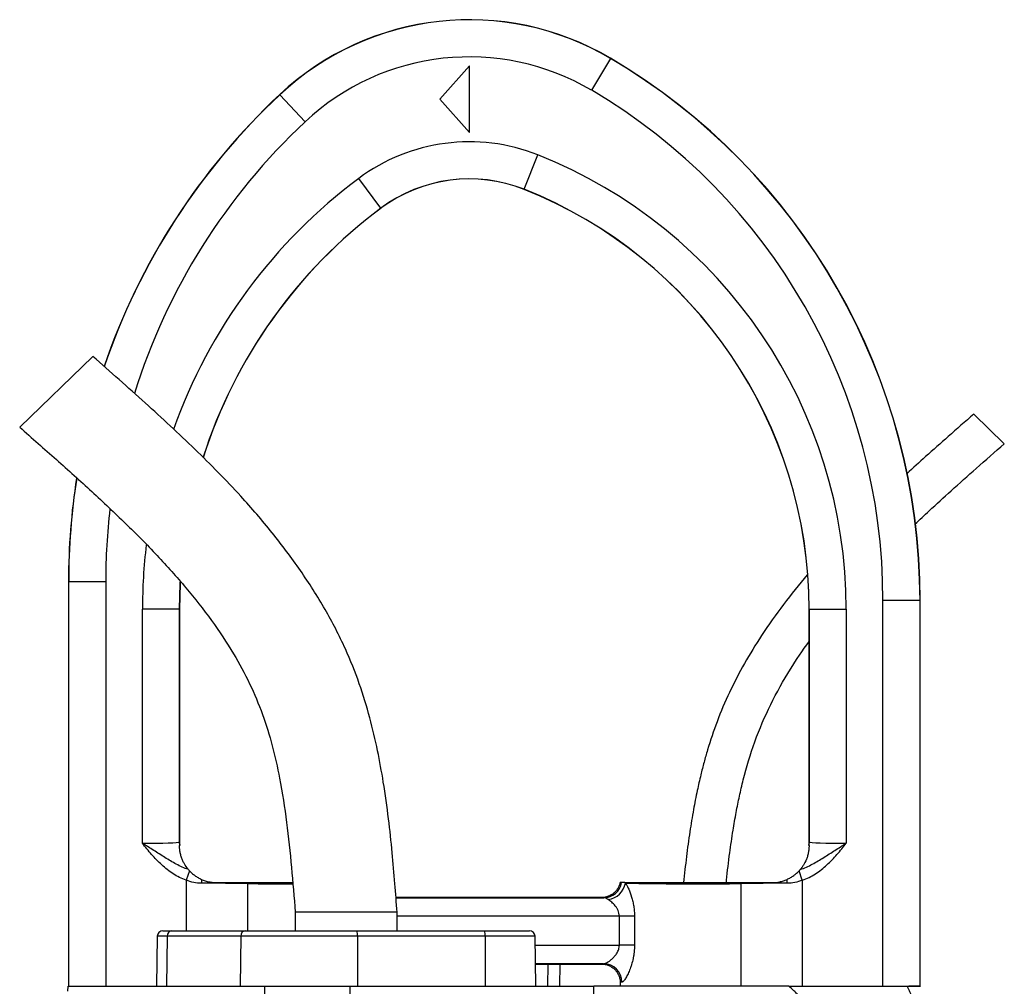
# Model space of a CAD drawing. Header units: millimetres. Extents: x 3953 to 8518, y 1316 to 11026.
# Tile 5 of 5: x 5628 to 6958, y 9721 to 11026. Entities that reach past the tile are written whole.
import ezdxf

# ---------------------------------------------------------------- set-up
doc = ezdxf.new("R2010")
doc.units = ezdxf.units.MM
doc.header["$LTSCALE"] = 5

msp = doc.modelspace()

# ---------------------------------------------------------------- linework, layer by layer
at = {"color": 7, "linetype": 'Continuous', "lineweight": 25}
for p, q in [((6426, 10973.9), (6400.6, 10930.8)), ((6426, 10973.9), (6426.1, 10974.1)), ((6426.1, 10974.1), (6426.1, 10974.1)), ((6235.5, 10963.9), (6195.5, 10918.9)), ((6235.5, 10873.9), (6235.5, 10963.9)), ((5979.5, 10924.8), (5979.4, 10925)), ((5979.4, 10925), (5979.4, 10925)), ((5979.5, 10924.8), (6013.7, 10888.3)), ((6195.5, 10918.9), (6235.5, 10873.9)), ((6309.5, 10797.2), (6327.9, 10843.7)), ((6116, 10771.7), (6086.1, 10811.8)), ((6309.5, 10797.2), (6309.4, 10797)), ((6309.4, 10797), (6309.4, 10797)), ((6116, 10771.7), (6116.1, 10771.6)), ((6116.1, 10771.6), (6116.1, 10771.6)), ((5727, 10571.5), (5628.3, 10475.8)), ((6957.8, 10453.7), (6916.6, 10493.7)), ((5694.2, 10267.7), (5694.2, 9721.1)), ((5694.2, 10267.7), (5694.2, 9721.1)), ((5694.4, 10267.7), (5694.2, 10267.7)), ((5694.2, 10267.7), (5694.2, 10267.7)), ((5694.4, 9721.1), (5694.4, 10267.7)), ((5694.4, 10267.7), (5744.4, 10267.7)), ((5744.4, 10267.7), (5744.4, 9721.1)), ((6793.9, 9721.1), (6793.9, 10242)), ((6843.9, 10242), (6793.9, 10242)), ((6843.9, 10242), (6843.9, 9721.1)), ((6843.9, 10242), (6844.1, 10242)), ((6844.1, 9721.1), (6844.1, 10242)), ((6844.1, 10242), (6844.2, 10242)), ((6844.2, 9721.1), (6844.2, 10242)), ((5793.9, 9914.3), (5793.9, 10230.1)), ((5843.9, 10230.1), (5793.9, 10230.1)), ((5843.9, 10230.1), (5843.9, 9915.9)), ((5843.9, 10230.1), (5844.2, 10230.1)), ((5844.2, 9916.1), (5844.2, 10230.1)), ((5844.2, 10230.1), (5844.2, 10230.1)), ((6694.2, 10230.1), (6694.2, 9916.1)), ((6694.4, 10230.1), (6694.2, 10230.1)), ((6694.2, 10230.1), (6694.2, 10230.1)), ((6694.4, 10230.1), (6744.4, 10230.1)), ((6694.4, 9915.9), (6694.4, 10230.1)), ((6744.4, 10230.1), (6744.4, 9914.3)), ((5843.9, 9915.9), (5844.2, 9916.1)), ((5844.2, 9916.1), (5844.2, 9916.1)), ((6694.2, 9916.1), (6694.2, 9915.6)), ((6694.2, 9916.1), (6694.4, 9915.9)), ((6694.2, 9916.1), (6694.2, 9916.1)), ((5857.6, 9877), (5853.2, 9864.3)), ((6685.1, 9864.3), (6680.7, 9877)), ((6602.2, 9859.8), (6602.2, 9721.1)), ((6685.1, 9864.3), (6685.1, 9721.1)), ((6414.5, 9841.1), (6136.3, 9841.1)), ((6000.4, 9821.1), (6000.4, 9796.1)), ((6069.2, 9821.1), (6000.4, 9821.1)), ((6137.9, 9821.1), (6069.2, 9821.1)), ((6137.9, 9796.1), (6137.9, 9821.1)), ((6458.4, 9815.7), (6438, 9815.7)), ((6438, 9776.6), (6438, 9815.7)), ((6458.4, 9815.7), (6458.4, 9776.6)), ((5814.1, 9788.8), (5812.9, 9721.1)), ((5821.6, 9796.1), (5833.6, 9796.1)), ((5827.4, 9788.8), (5826.5, 9721.1)), ((5926.8, 9788.8), (5827.4, 9788.8)), ((5833.6, 9796.1), (5932.9, 9796.1)), ((5926.8, 9788.8), (5925.8, 9721.1)), ((6084.3, 9788.8), (5926.8, 9788.8)), ((5932.9, 9796.1), (6083.7, 9796.1)), ((6083.7, 9796.1), (6256.2, 9796.1)), ((6084.3, 9788.8), (6084.4, 9721.1)), ((6256.9, 9788.8), (6084.3, 9788.8)), ((6256.2, 9796.1), (6316.7, 9796.1)), ((6256.9, 9788.8), (6257, 9721.1)), ((6325.4, 9721.1), (6324.2, 9788.8)), ((6458.4, 9776.6), (6438, 9776.6)), ((6416.8, 9751.6), (6324.9, 9751.6)), ((6324.9, 9751.1), (6414.2, 9751.1)), ((6341.3, 9751.1), (6340.8, 9721.1)), ((5693.4, 9714.7), (5693.7, 9721.1)), ((5693.7, 9721.1), (5959.5, 9721.1)), ((5958.3, 9654.8), (5959.5, 9721.1)), ((5959.5, 9721.1), (6074.3, 9721.1)), ((6074.5, 9638.8), (6074.3, 9721.1)), ((6074.3, 9721.1), (6403.6, 9721.1)), ((6667, 9721.1), (6403.6, 9721.1)), ((6404.1, 9551.3), (6403.6, 9721.1)), ((6439.2, 9726.1), (6439.2, 9721.1)), ((6843.9, 9721.1), (6828.8, 9721.1)), ((6843.9, 9721.1), (6844.1, 9721.1))]:
    msp.add_line(p, q, dxfattribs=at)
at = {"color": 8, "linetype": 'Continuous', "lineweight": 25}
for p, q in [((5853.2, 9864.3), (5853.2, 9796.1)), ((5936.1, 9859.8), (5936.1, 9796.1)), ((6136.4, 9840.7), (6417.1, 9840.7)), ((6438, 9815.7), (6137.9, 9815.7)), ((5827.4, 9788.8), (5814.1, 9788.8)), ((6324.2, 9788.8), (6256.9, 9788.8)), ((6324.5, 9776.6), (6438, 9776.6)), ((6357.5, 9751.1), (6357.1, 9721.1))]:
    msp.add_line(p, q, dxfattribs=at)
at = {"color": 8, "linetype": 'Continuous', "lineweight": 25, "flags": 128}
for points in [[(5844.9, 10267), (5844.8, 10265), (5843.9, 10230.1)], [(5844.2, 10230.1), (5845.1, 10265), (5845.1, 10266.7)]]:
    msp.add_lwpolyline(points, dxfattribs=at)
at = {"color": 7, "linetype": 'Continuous', "lineweight": 25}
for centre, radius, start, end in [((6235.5, 10651.1), 375, 59.4582, 133.0853), ((6235.5, 10651.1), 375, 59.4582, 133.0853), ((6235.5, 10651.1), 374.8, 59.4582, 133.0853), ((6235.5, 10651.1), 324.8, 59.4582, 133.0853), ((5994.2, 10242), 849.8, 0, 59.4582), ((5994.2, 10242), 850, 0, 59.4582), ((5994.2, 10242), 850, 0, 59.4582), ((5994.2, 10242), 799.8, 0, 59.4582), ((6594.2, 10267.7), 900, 133.0853, 161.1915), ((6235.5, 10611.1), 250.2, 68.3326, 126.6622), ((6084.2, 10230.1), 660.2, 0, 68.3326), ((6235.5, 10611.1), 200.2, 68.3326, 126.6622), ((6235.5, 10611.1), 200, 68.3326, 126.6622), ((6084.2, 10230.1), 610, 0, 68.3326), ((6084.2, 10230.1), 610, 0, 68.3326), ((6084.2, 10230.1), 610.2, 0, 68.3326), ((6594.2, 10267.7), 900, 171.0723, 180), ((5883.9, 9915.9), 40, 180.0175, 186.8534), ((6654.4, 9915.9), 40, 353.1466, 359.9825), ((5977.6, 9860.1), 103.9, 177.0444, 179.899), ((5963.2, 9859.6), 27.1, 176.7649, 179.5405), ((6416.8, 9865.4), 24.7, 270.6801, 349.993), ((6418.6, 9866), 28.2, 278.9561, 348.8653), ((6575.1, 9859.6), 27.1, 0.4595, 3.2351), ((6560.7, 9860.1), 103.9, 0.101, 2.9556), ((5821.6, 9788.6), 7.5, 90, 179), ((5834.3, 9789.3), 6.9, 96.1209, 184.2516), ((5933.7, 9789.3), 6.9, 96.1209, 184.2516), ((6062.8, 9790.6), 21.6, 355.1983, 14.9384), ((6235.3, 9790.6), 21.6, 355.1983, 14.9384), ((6316.7, 9788.6), 7.5, 1, 90), ((6416.4, 9726.7), 24.9, 359.664, 89.187)]:
    msp.add_arc(centre, radius, start, end, dxfattribs=at)
at = {"color": 8, "linetype": 'Continuous', "lineweight": 25}
for centre, radius, start, end in [((6594.2, 10267.7), 900, 133.0853, 161.2064), ((6594.2, 10267.7), 899.8, 133.0853, 161.2089), ((6594.2, 10267.7), 849.8, 133.0853, 162.6344), ((6519.2, 10230.1), 725.2, 126.6622, 160.4452), ((6519.2, 10230.1), 675.2, 126.6622, 162.3525), ((6519.2, 10230.1), 675, 126.6622, 162.3492), ((6594.2, 10267.7), 900, 171.0911, 180), ((6594.2, 10267.7), 899.8, 171.0909, 180), ((6594.2, 10267.7), 849.8, 173.3876, 180), ((6519.2, 10230.1), 725.2, 173.1075, 180)]:
    msp.add_arc(centre, radius, start, end, dxfattribs=at)
at = {"color": 7, "linetype": 'Continuous', "lineweight": 25}
for centre, major_axis, ratio, start_param, end_param in [((5793.9, 9915.9), (50, 0), 0.031419, 4.712389, 6.265732), ((5884.2, 9916.1), (28.3, 28.3), 0.999467, 2.356347, 2.481376), ((6654.2, 9916.1), (28.3, -28.3), 0.999467, 0.660217, 0.785246), ((6744.4, 9915.9), (50, 0), 0.031419, 3.159046, 4.712389), ((5853.2, 9857.4), (150, 0), 0.019201, 0.985111, 1.433744), ((6544.2, 9861.1), (105, 0), 0.014961, 3.512026, 5.298075), ((6685.1, 9857.4), (150, 0), 0.019201, 1.707848, 2.156482), ((6544.2, 9751.1), (130, 0), 0.017455, 2.941235, 3.138236), ((6544.2, 9726.1), (105, 0), 0.021611, 2.941235, 3.141593)]:
    msp.add_ellipse(centre, major_axis=major_axis, ratio=ratio, start_param=start_param, end_param=end_param, dxfattribs=at)
at = {"color": 8, "linetype": 'Continuous', "lineweight": 25}
msp.add_ellipse((5994.2, 9861.1), major_axis=(105, 0), ratio=0.014961, start_param=4.126703, end_param=4.740871, dxfattribs=at)
at = {"color": 7, "linetype": 'Continuous', "lineweight": 25}
for points, knots in [([(6137.9, 9821.1), (6136.9, 9834), (6134.9, 9860.8), (6131.3, 9902.8), (6126.4, 9948.6), (6120, 9994.5), (6111.7, 10040.1), (6101.3, 10084.5), (6087.3, 10130.6), (6067.5, 10179.8), (6041, 10231), (6007.7, 10283.3), (5969.5, 10334.2), (5922.1, 10389.1), (5864.6, 10447.3), (5797.3, 10509.7), (5750.7, 10550.7), (5727, 10571.5)], [0, 0, 0, 0, 0.0434065, 0.0906307, 0.1421505, 0.1986645, 0.2468937, 0.2982406, 0.3523997, 0.4091373, 0.4765072, 0.5464017, 0.6179326, 0.6909262, 0.7907119, 0.893453, 1, 1, 1, 1]), ([(6916.6, 10493.7), (6905.1, 10483.6), (6883.3, 10464.5), (6853.1, 10437.7), (6834.6, 10420.8), (6826.1, 10413.1)], [0, 0, 0, 0, 0.379119, 0.715756, 1, 1, 1, 1]), ([(5628.3, 10475.8), (5644.8, 10461.4), (5677.5, 10432.7), (5725.4, 10389.7), (5771, 10346.8), (5813.6, 10303.7), (5852.6, 10260.2), (5887.4, 10216), (5916.3, 10172.7), (5939.3, 10130.3), (5956.7, 10088.6), (5969.9, 10045.8), (5980.8, 9997.1), (5989.2, 9942.3), (5995.4, 9881.8), (5998.8, 9841.3), (6000.4, 9821.1)], [0, 0, 0, 0, 0.084022, 0.1662, 0.246111, 0.323427, 0.397904, 0.469469, 0.538288, 0.596654, 0.653835, 0.710577, 0.767575, 0.844652, 0.922573, 1, 1, 1, 1]), ([(6837.1, 10345), (6843.5, 10351.1), (6859.7, 10366.3), (6887.3, 10391.4), (6921.2, 10421.5), (6945.2, 10442.6), (6957.8, 10453.7)], [0, 0, 0, 0, 0.163343, 0.409921, 0.688852, 1, 1, 1, 1]), ([(6691.7, 10276.5), (6680.9, 10263.4), (6659.2, 10237), (6631, 10197), (6606.6, 10157.3), (6586.4, 10118.5), (6569.7, 10079.4), (6559.1, 10047.6), (6552.3, 10023.5), (6547.6, 10005.3), (6542.8, 9984), (6537.8, 9958.4), (6532.9, 9928.7), (6528.4, 9895.8), (6525.9, 9872.8), (6524.7, 9861.1)], [0, 0, 0, 0, 0.111639, 0.224691, 0.321352, 0.417936, 0.512119, 0.600518, 0.638237, 0.676758, 0.724261, 0.78151, 0.848235, 0.92262, 1, 1, 1, 1]), ([(6582.4, 9861.1), (6582.5, 9862.2), (6583.8, 9875.6), (6586.7, 9899.1), (6591.1, 9929.7), (6595.5, 9955.2), (6600.1, 9977.9), (6607.6, 10009.9), (6620.2, 10051.9), (6641.6, 10102), (6666.7, 10147), (6685.6, 10174.4), (6694.2, 10186.7)], [0, 0, 0, 0, 0.009143, 0.115697, 0.204037, 0.27455, 0.338466, 0.403211, 0.557605, 0.714032, 0.871064, 1, 1, 1, 1]), ([(5853.2, 9864.3), (5846.9, 9866.5), (5841.1, 9869.5), (5832.8, 9874.7), (5830.1, 9876.7), (5824.9, 9880.7), (5822.4, 9882.9), (5815.2, 9889.5), (5810.7, 9894.2), (5802.1, 9904.1), (5798, 9909.2), (5793.9, 9914.3)], [0, 0, 0, 0, 0.25, 0.25, 0.375, 0.375, 0.5, 0.5, 0.75, 0.75, 1, 1, 1, 1]), ([(5856, 9878.8), (5850.3, 9880.7), (5844.9, 9883.2), (5834.5, 9888.8), (5829.4, 9891.9), (5819.3, 9898.1), (5814.3, 9901.4), (5806.7, 9906.2), (5804.2, 9907.8), (5800.3, 9910.3), (5799.1, 9911.1), (5797.1, 9912.3), (5796.5, 9912.7), (5795.2, 9913.5), (5794.6, 9913.9), (5793.9, 9914.3)], [0, 0, 0, 0, 0.25, 0.25, 0.5, 0.5, 0.75, 0.75, 0.875, 0.875, 0.9375, 0.9375, 0.96875, 0.96875, 1, 1, 1, 1]), ([(5844.5, 9911.1), (5844.4, 9911.5), (5844.2, 9913.2), (5844.2, 9914.9), (5844.2, 9916.1)], [0, 0, 0, 0, 0.250054, 1, 1, 1, 1]), ([(5856, 9878.8), (5854.7, 9880.3), (5853.3, 9882.2), (5851.1, 9885.7), (5850.3, 9887), (5848.9, 9889.7), (5848.3, 9891.2), (5847.1, 9894.2), (5846.5, 9895.8), (5845.6, 9899), (5845.2, 9900.7), (5844.6, 9904), (5844.4, 9905.7), (5844.2, 9908), (5844.2, 9908.8), (5844.2, 9910.1), (5844.2, 9910.7), (5844.2, 9911.1)], [0, 0, 0, 0, 0.25, 0.25, 0.375, 0.375, 0.5, 0.5, 0.625, 0.625, 0.75, 0.75, 0.875, 0.875, 0.9375, 0.9375, 1, 1, 1, 1]), ([(6682.3, 9878.8), (6688, 9880.7), (6693.4, 9883.2), (6703.8, 9888.8), (6708.9, 9891.9), (6719, 9898.1), (6724, 9901.4), (6731.6, 9906.2), (6734.1, 9907.8), (6738, 9910.3), (6739.3, 9911.1), (6741.2, 9912.3), (6741.8, 9912.7), (6743.1, 9913.5), (6743.7, 9913.9), (6744.4, 9914.3)], [0, 0, 0, 0, 0.25, 0.25, 0.5, 0.5, 0.75, 0.75, 0.875, 0.875, 0.9375, 0.9375, 0.96875, 0.96875, 1, 1, 1, 1]), ([(6694.2, 9911.1), (6694.2, 9910.7), (6694.2, 9910.1), (6694.1, 9908.7), (6694.1, 9908), (6693.9, 9905.6), (6693.7, 9904), (6693.1, 9900.7), (6692.7, 9899), (6691.8, 9895.7), (6691.2, 9894.2), (6689.4, 9889.6), (6688, 9886.9), (6685.8, 9883.4), (6685.1, 9882.3), (6683.6, 9880.4), (6683, 9879.6), (6682.3, 9878.8)], [0, 0, 0, 0, 0.0625, 0.0625, 0.125, 0.125, 0.25, 0.25, 0.375, 0.375, 0.5, 0.5, 0.75, 0.75, 0.875, 0.875, 1, 1, 1, 1]), ([(6685.1, 9864.3), (6691.4, 9866.5), (6697.2, 9869.5), (6705.5, 9874.7), (6708.2, 9876.7), (6713.4, 9880.7), (6715.9, 9882.9), (6723.1, 9889.5), (6727.6, 9894.2), (6736.2, 9904.1), (6740.3, 9909.2), (6744.4, 9914.3)], [0, 0, 0, 0, 0.25, 0.25, 0.375, 0.375, 0.5, 0.5, 0.75, 0.75, 1, 1, 1, 1]), ([(6694.2, 9915.6), (6694.2, 9915.4), (6694.1, 9913.9), (6694, 9912.3), (6693.8, 9911.1)], [0, 0, 0, 0, 0.171359, 1, 1, 1, 1]), ([(5857.6, 9877), (5858.6, 9876), (5859.7, 9874.9), (5862.1, 9872.7), (5863.4, 9871.7), (5866.2, 9869.7), (5867.6, 9868.7), (5870.6, 9867), (5872.2, 9866.2), (5873.8, 9865.4)], [0, 0, 0, 0, 0.25, 0.25, 0.5, 0.5, 0.75, 0.75, 1, 1, 1, 1]), ([(6664.5, 9865.4), (6666.1, 9866.2), (6667.7, 9867), (6670.7, 9868.7), (6672.1, 9869.7), (6674.9, 9871.7), (6676.2, 9872.7), (6678.7, 9874.9), (6679.8, 9876), (6680.7, 9877)], [0, 0, 0, 0, 0.25, 0.25, 0.5, 0.5, 0.75, 0.75, 1, 1, 1, 1]), ([(5873.8, 9865.4), (5877, 9864), (5880.3, 9862.9), (5885.5, 9861.9), (5887.2, 9861.6), (5890.7, 9861.2), (5892.4, 9861.1), (5894.2, 9861.1)], [0, 0, 0, 0, 0.5, 0.5, 0.75, 0.75, 1, 1, 1, 1]), ([(5894.2, 9861.1), (5901.6, 9861.1), (5908.9, 9861.1), (5919.4, 9861.1), (5922.9, 9861.1), (5929.6, 9861.1), (5932.9, 9861.1), (5936.2, 9861.1)], [0, 0, 0, 0, 0.5, 0.5, 0.75, 0.75, 1, 1, 1, 1]), ([(5936.2, 9861.1), (5940.5, 9861.1), (5949.2, 9861.1), (5963.5, 9861.1), (5978.3, 9861.1), (5989.7, 9861.1), (5995.8, 9861.1), (5997, 9861.1)], [0, 0, 0, 0, 0.236644, 0.473288, 0.70993, 0.946571, 1, 1, 1, 1]), ([(6439, 9861.1), (6438.7, 9859.7), (6438.3, 9858.4), (6437.2, 9855.7), (6436.6, 9854.4), (6435.1, 9852), (6434.3, 9850.8), (6432.4, 9848.7), (6431.4, 9847.7), (6429.2, 9845.9), (6428, 9845.1), (6425.5, 9843.7), (6424.2, 9843.1), (6420.2, 9841.6), (6417.4, 9841.1), (6414.5, 9841.1)], [0, 0, 0, 0, 0.125, 0.125, 0.25, 0.25, 0.375, 0.375, 0.5, 0.5, 0.625, 0.625, 0.75, 0.75, 1, 1, 1, 1]), ([(6445.3, 9861.1), (6448, 9861.1), (6451.5, 9861.1), (6458, 9861.1), (6460.3, 9861.1), (6465.3, 9861.1), (6467.9, 9861.1), (6473.6, 9861.1), (6476.6, 9861.1), (6482.9, 9861.1), (6486.2, 9861.1), (6496.3, 9861.1), (6503.4, 9861.1), (6514.8, 9861.1), (6518.6, 9861.1), (6526.4, 9861.1), (6530.3, 9861.1), (6538.1, 9861.1), (6542.1, 9861.1), (6550.1, 9861.1), (6554, 9861.1), (6565.8, 9861.1), (6573.4, 9861.1), (6588.4, 9861.1), (6595.5, 9861.1), (6602.2, 9861.1)], [0, 0, 0, 0, 0.125, 0.125, 0.1875, 0.1875, 0.25, 0.25, 0.3125, 0.3125, 0.375, 0.375, 0.5, 0.5, 0.5625, 0.5625, 0.625, 0.625, 0.6875, 0.6875, 0.75, 0.75, 0.875, 0.875, 1, 1, 1, 1]), ([(6446.3, 9860.6), (6447, 9859.4), (6447.7, 9858.2), (6449.2, 9855.4), (6449.9, 9853.9), (6452, 9849.1), (6453.4, 9845.5), (6455.2, 9839.6), (6455.7, 9837.5), (6456.6, 9833.4), (6457, 9831.3), (6457.7, 9826.9), (6458, 9824.7), (6458.3, 9820.2), (6458.4, 9818), (6458.4, 9815.7)], [0, 0, 0, 0, 0.125, 0.125, 0.25, 0.25, 0.5, 0.5, 0.625, 0.625, 0.75, 0.75, 0.875, 0.875, 1, 1, 1, 1]), ([(6602.2, 9861.1), (6608.6, 9861.1), (6615.4, 9861.1), (6625.9, 9861.1), (6629.5, 9861.1), (6636.7, 9861.1), (6640.4, 9861.1), (6644.2, 9861.1)], [0, 0, 0, 0, 0.5, 0.5, 0.75, 0.75, 1, 1, 1, 1]), ([(6644.2, 9861.1), (6647.6, 9861.1), (6651.1, 9861.5), (6656.2, 9862.6), (6657.9, 9863), (6661.3, 9864.1), (6662.9, 9864.7), (6664.5, 9865.4)], [0, 0, 0, 0, 0.5, 0.5, 0.75, 0.75, 1, 1, 1, 1]), ([(6417.1, 9840.7), (6416.2, 9840.8), (6415.6, 9840.8), (6414.7, 9841), (6414.5, 9841), (6414.5, 9841.1)], [0, 0, 0, 0, 0.5, 0.5, 1, 1, 1, 1]), ([(6423, 9838.1), (6421.8, 9838.9), (6420.7, 9839.5), (6418.7, 9840.4), (6417.9, 9840.6), (6417.1, 9840.7)], [0, 0, 0, 0, 0.5, 0.5, 1, 1, 1, 1]), ([(6438, 9815.7), (6438, 9817), (6437.8, 9818.4), (6437.2, 9821), (6436.8, 9822.2), (6435.8, 9824.6), (6435.2, 9825.7), (6433.9, 9827.8), (6433.2, 9828.8), (6430.9, 9831.5), (6429.3, 9833.1), (6426.9, 9835.2), (6426.1, 9835.9), (6424.5, 9837.1), (6423.7, 9837.6), (6423, 9838.1)], [0, 0, 0, 0, 0.125, 0.125, 0.25, 0.25, 0.375, 0.375, 0.5, 0.5, 0.75, 0.75, 0.875, 0.875, 1, 1, 1, 1]), ([(6416.8, 9751.6), (6417.5, 9751.6), (6418.3, 9751.8), (6420.1, 9752.5), (6421.1, 9753), (6423.2, 9754.2), (6424.3, 9755), (6426.5, 9756.6), (6427.6, 9757.6), (6429.9, 9759.7), (6430.9, 9760.8), (6433.1, 9763.3), (6434.1, 9764.7), (6435.4, 9766.9), (6435.8, 9767.7), (6436.5, 9769.3), (6436.8, 9770.2), (6437.4, 9771.9), (6437.6, 9772.8), (6437.9, 9774.7), (6438, 9775.6), (6438, 9776.6)], [0, 0, 0, 0, 0.125, 0.125, 0.25, 0.25, 0.375, 0.375, 0.5, 0.5, 0.625, 0.625, 0.75, 0.75, 0.8125, 0.8125, 0.875, 0.875, 0.9375, 0.9375, 1, 1, 1, 1]), ([(6458.4, 9776.6), (6458.4, 9773.5), (6458.2, 9770.5), (6457.8, 9766), (6457.6, 9764.5), (6457.1, 9761.6), (6456.9, 9760.2), (6456, 9755.9), (6455.3, 9753.1), (6454.1, 9749.2), (6453.7, 9747.9), (6452.8, 9745.4), (6452.4, 9744.2), (6451.4, 9741.9), (6451, 9740.7), (6450, 9738.6), (6449.5, 9737.6), (6448, 9734.6), (6447.1, 9732.9), (6445.6, 9730.7), (6445.2, 9730), (6444.3, 9728.9), (6443.8, 9728.4), (6443, 9727.5), (6442.6, 9727.2), (6441.9, 9726.7), (6441.6, 9726.6), (6441.3, 9726.6)], [0, 0, 0, 0, 0.125, 0.125, 0.1875, 0.1875, 0.25, 0.25, 0.375, 0.375, 0.4375, 0.4375, 0.5, 0.5, 0.5625, 0.5625, 0.625, 0.625, 0.75, 0.75, 0.8125, 0.8125, 0.875, 0.875, 0.9375, 0.9375, 1, 1, 1, 1]), ([(6414.2, 9751.1), (6415.8, 9751.1), (6417.4, 9751), (6419.8, 9750.5), (6420.6, 9750.3), (6422.2, 9749.8), (6423, 9749.5), (6425.2, 9748.6), (6426.7, 9747.8), (6429.4, 9746), (6430.7, 9745), (6433, 9742.7), (6434, 9741.4), (6435.8, 9738.7), (6436.6, 9737.2), (6437.9, 9734.2), (6438.4, 9732.6), (6438.8, 9730.2), (6439, 9729.4), (6439.1, 9727.8), (6439.2, 9726.9), (6439.2, 9726.1)], [0, 0, 0, 0, 0.125, 0.125, 0.1875, 0.1875, 0.25, 0.25, 0.375, 0.375, 0.5, 0.5, 0.625, 0.625, 0.75, 0.75, 0.875, 0.875, 0.9375, 0.9375, 1, 1, 1, 1]), ([(6694.6, 9692), (6694.1, 9692.7), (6693.1, 9694), (6691.6, 9696), (6690, 9698), (6688.4, 9699.9), (6686.8, 9701.9), (6685.1, 9703.7), (6683.3, 9705.6), (6681.6, 9707.4), (6679.4, 9709.5), (6676.5, 9712.4), (6672.2, 9716.4), (6668.9, 9719.4), (6667, 9721.1)], [0, 0, 0, 0, 0.061077, 0.12251, 0.184317, 0.246519, 0.309134, 0.372181, 0.435678, 0.499644, 0.56001, 0.663535, 0.810207, 1, 1, 1, 1]), ([(6667, 9721.1), (6669.6, 9721.1), (6674.6, 9721.1), (6682, 9721.1), (6688.9, 9721.1), (6695.5, 9721.1), (6701.7, 9721.1), (6708.4, 9721.1), (6715.6, 9721.1), (6723.2, 9721.1), (6730.2, 9721.1), (6737.7, 9721.1), (6745.8, 9721.1), (6754.7, 9721.1), (6762.2, 9721.1), (6768.6, 9721.1), (6773.8, 9721.1), (6778.8, 9721.1), (6783.7, 9721.1), (6788.3, 9721.1), (6792.8, 9721.1), (6797.1, 9721.1), (6801.1, 9721.1), (6805, 9721.1), (6808.7, 9721.1), (6812.2, 9721.1), (6815.6, 9721.1), (6818.7, 9721.1), (6821.6, 9721.1), (6824.4, 9721.1), (6826.1, 9721.1), (6826.9, 9721.1)], [0, 0, 0, 0, 0.037662, 0.073593, 0.107793, 0.140264, 0.171008, 0.200027, 0.242046, 0.281061, 0.317074, 0.350093, 0.399654, 0.449657, 0.500151, 0.5331, 0.565762, 0.598149, 0.630273, 0.662147, 0.693782, 0.725192, 0.75639, 0.787389, 0.818204, 0.848847, 0.879333, 0.909677, 0.939893, 0.969996, 1, 1, 1, 1]), ([(6826.9, 9721.1), (6827.2, 9720.5), (6827.7, 9719.2), (6828.6, 9717.3), (6829.5, 9715.3), (6830.3, 9713.3), (6831.2, 9711.2), (6832.1, 9709.1), (6833, 9706.9), (6833.9, 9704.7), (6834.8, 9702.4), (6835.6, 9700), (6836.5, 9697.6), (6837.4, 9695.2), (6838.3, 9692.7), (6839.3, 9690.1), (6840.2, 9687.5), (6841.8, 9682.9), (6844.1, 9676), (6847.1, 9666.4), (6850.4, 9655.9), (6853.5, 9645.7), (6856.8, 9634.5), (6860.8, 9620.5), (6865.6, 9603.7), (6870.3, 9586.9), (6874.2, 9572.6), (6880.9, 9548.2), (6889.8, 9515.4), (6898.2, 9484), (6903.2, 9465.9), (6905.2, 9458.4), (6907.2, 9451.2), (6909.1, 9444.1), (6911, 9437.2), (6912.5, 9431.8), (6913.7, 9427.7), (6914.6, 9424.4), (6915.7, 9420.3), (6917.1, 9415.3), (6918.7, 9409.5), (6920.5, 9402.9), (6922.5, 9395.4), (6923.9, 9390.2), (6924.6, 9387.4)], [0, 0, 0, 0, 0.006505, 0.013097, 0.01978, 0.026557, 0.033431, 0.040405, 0.047482, 0.054664, 0.061955, 0.069357, 0.076872, 0.084502, 0.092251, 0.100119, 0.108109, 0.116224, 0.142061, 0.170607, 0.201889, 0.23593, 0.260358, 0.301454, 0.35921, 0.407807, 0.449606, 0.484611, 0.621537, 0.738683, 0.761365, 0.783575, 0.805315, 0.826589, 0.847401, 0.867756, 0.87521, 0.885269, 0.89793, 0.913186, 0.931031, 0.951456, 0.974449, 1, 1, 1, 1]), ([(6826.9, 9721.1), (6829.7, 9721.1), (6836.6, 9721.1), (6842.5, 9721.1), (6845.3, 9721.1), (6844.5, 9721.1), (6844.5, 9721.1)], [0, 0, 0, 0, 0.261476, 0.62623, 0.988256, 1, 1, 1, 1])]:
    msp.add_open_spline(points, degree=3, knots=knots, dxfattribs=at)
for points in [[(5844.2, 9911.1), (5844.2, 9911.1), (5844.2, 9911.1), (5844.2, 9911.1)], [(6694.1, 9911.1), (6694.1, 9911.1), (6694.1, 9911.1), (6694.2, 9911.1)], [(5856, 9878.8), (5856.4, 9878.4), (5856.9, 9877.7), (5857.6, 9877)], [(6680.7, 9877), (6681.4, 9877.7), (6681.9, 9878.4), (6682.3, 9878.8)], [(5873.7, 9860.3), (5866.6, 9860.3), (5859.8, 9861.8), (5853.2, 9864.3)], [(6441.1, 9861.1), (6439.7, 9861.1), (6439, 9861.1), (6439, 9861.1)], [(6445.3, 9861.1), (6443.6, 9861.1), (6442.2, 9861.1), (6441.1, 9861.1)], [(6445.3, 9861.1), (6445.6, 9860.9), (6445.9, 9860.8), (6446.3, 9860.6)], [(6685.1, 9864.3), (6678.5, 9861.8), (6671.7, 9860.3), (6664.6, 9860.3)]]:
    msp.add_open_spline(points, degree=3, dxfattribs=at)

doc.saveas('drawing.dxf')
